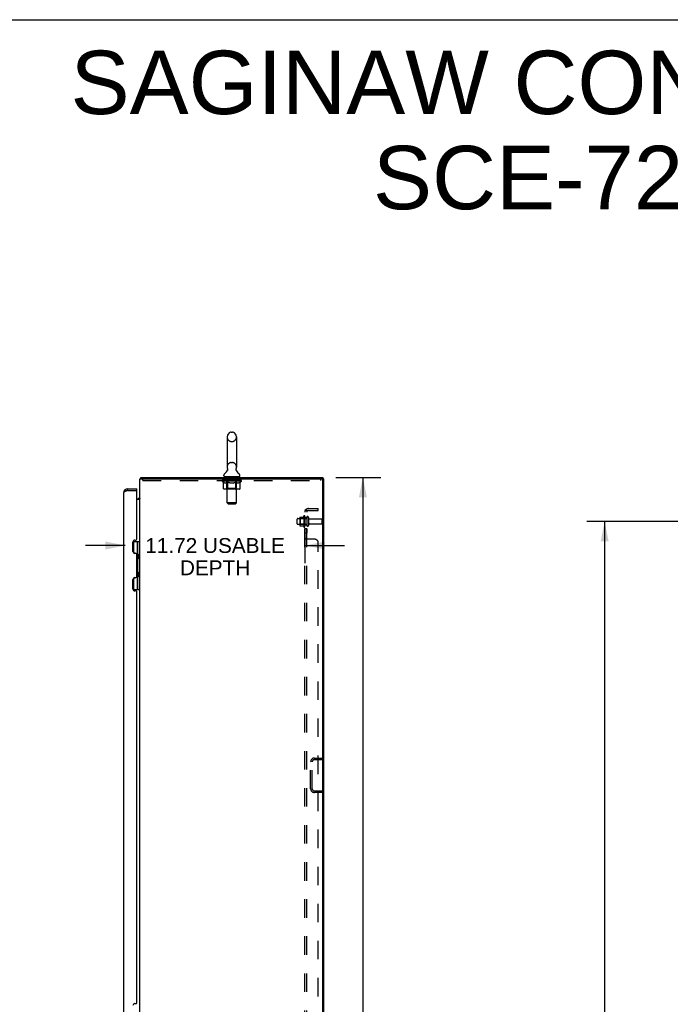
# Model space of a CAD drawing. Header units: inches. Extents: x 0 to 220, y 0 to 142.
# Tile 19 of 21: x 110 to 152, y 78 to 142. Entities that reach past the tile are written whole.
import ezdxf

# ---------------------------------------------------------------- set-up
doc = ezdxf.new("R2010")
doc.units = ezdxf.units.IN
doc.header["$LTSCALE"] = 12.090517
doc.header["$MEASUREMENT"] = 0
doc.linetypes.add('HIDDEN', pattern=[0.2, 0.1, -0.1])
doc.layers.get('0').update_dxf_attribs({"linetype": 'CONTINUOUS'})
for name, color, linetype in [('02___PRT_ALL_AXES', 7, 'CONTINUOUS'), ('DEFAULT_2', 8, 'HIDDEN'), ('DIMENSIONS', 7, 'CONTINUOUS')]:
    doc.layers.add(name, color=color, linetype=linetype)
doc.styles.get("Standard").update_dxf_attribs({"font": 'arial.ttf'})
doc.dimstyles.new('DIMSTYLE_1', dxfattribs={"dimtxt": 0.969828, "dimasz": 1.293103, "dimexe": 0.09, "dimexo": 0.07, "dimgap": 0.0375, "dimtad": 0, "dimtih": 1, "dimtoh": 1, "dimzin": 4, "dimdsep": 46, "dimtxsty": 'Standard', "dimblk": '_FILLED', "dimblk1": '_FILLED', "dimblk2": '_FILLED', "dimcen": 0.09, "dimazin": 1, "dimtfac": 1, "dimtofl": 0, "dimtmove": 0, "dimatfit": 3, "dimldrblk": '_FILLED', "dimfxl": 1, "dimtolj": 1, "dimtzin": 4, "dimarcsym": 0})

# ---------------------------------------------------------------- blocks, each defined once
blk = doc.blocks.new('_FILLED')
at = {"color": 0, "linetype": 'ByBlock'}
blk.add_solid([(0, 0), (-1, 0.2), (-1, -0.2)], dxfattribs=at)
blk = doc.blocks.new('*D2')
at = {"layer": 'DIMENSIONS', "color": 2, "linetype": 'Continuous'}
for p, q in [((155.434, 109.502), (146.917, 109.502)), ((148.081, 109.502), (148.081, 77.347)), ((148.081, 43.252), (148.081, 75.407)), ((155.434, 43.252), (146.917, 43.252))]:
    blk.add_line(p, q, dxfattribs=at)
at = {"layer": 'DIMENSIONS', "color": 2, "linetype": 'Continuous', "xscale": 1.2931034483, "yscale": 1.2931034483, "zscale": 1.2931034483}
for p, rotation in [((148.081, 109.502), 90), ((148.081, 43.252), 270)]:
    blk.add_blockref('_FILLED', p, dxfattribs=dict(at, rotation=rotation))
at = {"layer": 'DIMENSIONS', "color": 2, "linetype": 'Continuous', "insert": (148.081, 76.862), "char_height": 0.9698, "width": 3.38899, "attachment_point": 2, "line_spacing_factor": 0.9}
blk.add_mtext('66.25', dxfattribs=at)
blk = doc.blocks.new('*D16')
at = {"layer": 'DIMENSIONS', "color": 2, "linetype": 'Continuous'}
for p, q in [((130.544, 112.377), (133.471, 112.377)), ((132.307, 112.377), (132.307, 77.347)), ((132.307, 40.377), (132.307, 75.407)), ((130.544, 40.377), (133.471, 40.377))]:
    blk.add_line(p, q, dxfattribs=at)
at = {"layer": 'DIMENSIONS', "color": 2, "linetype": 'Continuous', "xscale": 1.2931034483, "yscale": 1.2931034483, "zscale": 1.2931034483}
for p, rotation in [((132.307, 112.377), 90), ((132.307, 40.377), 270)]:
    blk.add_blockref('_FILLED', p, dxfattribs=dict(at, rotation=rotation))
at = {"layer": 'DIMENSIONS', "color": 2, "linetype": 'Continuous', "insert": (132.307, 76.862), "char_height": 0.9698, "width": 3.38899, "attachment_point": 2, "line_spacing_factor": 0.9}
blk.add_mtext('72.00', dxfattribs=at)
blk = doc.blocks.new('*D21')
at = {"layer": 'DIMENSIONS', "color": 2, "linetype": 'Continuous'}
for p, q in [((128.524, 108.704), (128.524, 106.769)), ((116.803, 107.932), (114.217, 107.932)), ((128.524, 107.932), (131.11, 107.932))]:
    blk.add_line(p, q, dxfattribs=at)
at = {"layer": 'DIMENSIONS', "color": 2, "linetype": 'Continuous', "xscale": 1.2931034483, "yscale": 1.2931034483, "zscale": 1.2931034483}
blk.add_blockref('_FILLED', (116.803, 107.932), dxfattribs=at)
at = {"layer": 'DIMENSIONS', "color": 2, "linetype": 'Continuous', "xscale": 1.2931034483, "yscale": 1.2931034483, "zscale": 1.2931034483, "rotation": 180}
blk.add_blockref('_FILLED', (128.524, 107.932), dxfattribs=at)
at = {"layer": 'DIMENSIONS', "color": 2, "linetype": 'Continuous', "insert": (122.664, 108.417), "char_height": 0.96983, "width": 9.09979, "attachment_point": 2, "line_spacing_factor": 0.9}
blk.add_mtext('11.72 USABLE\\PDEPTH', dxfattribs=at)

msp = doc.modelspace()

# ---------------------------------------------------------------- linework, layer by layer
at = {"color": 7, "linetype": 'Continuous'}
for p, q in [((0, 142.241), (219.828, 142.241)), ((123.447, 115.022), (123.447, 113.047)), ((123.709, 115.322), (123.797, 115.322)), ((124.059, 115.022), (124.059, 113.047)), ((123.23, 112.476), (123.23, 112.515)), ((123.462, 112.828), (123.459, 112.824)), ((124.276, 112.476), (124.276, 112.515)), ((117.804, 112.28), (117.813, 112.273)), ((117.83, 112.377), (117.83, 112.273)), ((117.83, 112.377), (129.701, 112.377)), ((123.253, 112.407), (123.253, 112.377)), ((124.253, 112.407), (123.253, 112.407)), ((124.253, 112.407), (124.253, 112.377)), ((129.701, 112.377), (129.701, 112.273)), ((129.701, 112.273), (129.753, 112.273)), ((116.946, 111.627), (116.946, 111.523)), ((117.553, 111.523), (117.533, 111.523)), ((117.553, 111.523), (117.553, 111.627)), ((117.553, 110.981), (117.61, 110.981)), ((117.311, 108.202), (117.753, 108.202)), ((117.359, 107.436), (117.359, 108.202)), ((117.576, 108.202), (117.576, 107.412)), ((117.714, 108.202), (117.714, 105.052)), ((117.439, 107.424), (117.379, 107.424)), ((117.64, 107.348), (117.576, 107.412)), ((117.624, 107.07), (117.624, 107.364)), ((117.64, 107.348), (117.64, 107.087)), ((117.64, 107.087), (117.576, 107.023)), ((117.576, 107.023), (117.576, 106.231)), ((117.64, 106.167), (117.576, 106.231)), ((117.624, 105.889), (117.624, 106.183)), ((117.64, 105.906), (117.64, 106.167)), ((117.359, 105.052), (117.359, 105.818)), ((117.379, 105.83), (117.439, 105.83)), ((117.64, 105.906), (117.576, 105.842)), ((117.576, 105.842), (117.576, 105.052)), ((117.311, 105.052), (117.753, 105.052))]:
    msp.add_line(p, q, dxfattribs=at)
at = {"color": 3, "linetype": 'Continuous'}
for p, q in [((117.753, 40.481), (117.753, 112.273)), ((117.753, 112.273), (129.701, 112.273)), ((129.701, 40.543), (129.701, 112.21)), ((129.753, 40.481), (129.753, 112.273)), ((116.699, 41.373), (116.699, 111.38)), ((116.946, 111.627), (117.553, 111.627)), ((116.946, 111.523), (117.533, 111.523)), ((117.553, 108.347), (117.553, 111.503)), ((117.753, 110.929), (117.553, 110.929)), ((117.303, 107.542), (117.303, 108.157)), ((117.433, 108.287), (117.493, 108.287)), ((117.493, 107.412), (117.433, 107.412)), ((117.553, 105.901), (117.553, 107.352)), ((117.303, 105.096), (117.303, 105.711)), ((117.433, 105.841), (117.493, 105.841)), ((117.493, 104.966), (117.433, 104.966)), ((117.553, 78.097), (117.553, 104.906)), ((117.433, 78.037), (117.493, 78.037))]:
    msp.add_line(p, q, dxfattribs=at)
at = {"color": 7, "linetype": 'Continuous'}
for points in [[(123.466, 112.94), (123.468, 112.936), (123.469, 112.931), (123.471, 112.926), (123.472, 112.922), (123.473, 112.917), (123.474, 112.912), (123.474, 112.907), (123.475, 112.902), (123.475, 112.897), (123.475, 112.892), (123.475, 112.887), (123.475, 112.882), (123.475, 112.877), (123.474, 112.872), (123.474, 112.867), (123.473, 112.862), (123.472, 112.857), (123.47, 112.852), (123.469, 112.847), (123.467, 112.842), (123.466, 112.838), (123.464, 112.833), (123.462, 112.828)], [(124.047, 112.824), (124.044, 112.828), (124.042, 112.833), (124.04, 112.838), (124.039, 112.842), (124.037, 112.847), (124.036, 112.852), (124.034, 112.857), (124.033, 112.862), (124.032, 112.867), (124.032, 112.872), (124.031, 112.877), (124.031, 112.882), (124.031, 112.887), (124.031, 112.892), (124.031, 112.897), (124.031, 112.902), (124.032, 112.907), (124.032, 112.912), (124.033, 112.917), (124.034, 112.922), (124.035, 112.926), (124.037, 112.931), (124.038, 112.936), (124.04, 112.94)], [(117.804, 112.28), (117.805, 112.282), (117.807, 112.285), (117.808, 112.288), (117.81, 112.292), (117.811, 112.296), (117.813, 112.301), (117.814, 112.306), (117.814, 112.311), (117.815, 112.316), (117.816, 112.321), (117.816, 112.326), (117.817, 112.331), (117.818, 112.341)], [(117.818, 112.341), (117.818, 112.346), (117.819, 112.351), (117.819, 112.355), (117.82, 112.359), (117.82, 112.362), (117.821, 112.365), (117.822, 112.368), (117.823, 112.371), (117.824, 112.373), (117.825, 112.374), (117.826, 112.376), (117.827, 112.376), (117.829, 112.377), (117.83, 112.377)], [(117.724, 111.037), (117.724, 111.037), (117.724, 111.036), (117.724, 111.036), (117.725, 111.035), (117.725, 111.034), (117.726, 111.033), (117.728, 111.032), (117.729, 111.03), (117.731, 111.029), (117.735, 111.026)], [(117.735, 111.026), (117.737, 111.024), (117.739, 111.022), (117.741, 111.02)], [(117.741, 111.02), (117.743, 111.019), (117.745, 111.017), (117.747, 111.015), (117.749, 111.013)], [(117.749, 111.013), (117.75, 111.011), (117.751, 111.009), (117.752, 111.007), (117.753, 111.006), (117.753, 111.004), (117.753, 111.003)]]:
    msp.add_lwpolyline(points, dxfattribs=at)
at = {"color": 3, "linetype": 'Continuous'}
for points in [[(116.867, 111.493), (116.852, 111.487), (116.837, 111.481), (116.823, 111.475), (116.809, 111.469), (116.796, 111.463), (116.783, 111.457), (116.772, 111.452), (116.761, 111.446), (116.75, 111.44), (116.741, 111.434), (116.732, 111.428), (116.725, 111.422), (116.718, 111.416), (116.713, 111.41), (116.708, 111.404), (116.704, 111.398), (116.702, 111.392), (116.7, 111.386), (116.699, 111.38)], [(116.946, 111.523), (116.93, 111.517), (116.914, 111.511), (116.898, 111.505), (116.882, 111.499), (116.867, 111.493)]]:
    msp.add_lwpolyline(points, dxfattribs=at)
at = {"color": 7, "linetype": 'Continuous'}
for centre, radius, start, end in [((123.753, 115.022), 0.306, 105.63034, 180), ((123.709, 115.179), 0.144, 90, 105.63034), ((123.797, 115.179), 0.144, 74.36966, 90), ((123.753, 115.022), 0.306, 0, 74.36966), ((123.374, 112.515), 0.144, 124.66265, 180), ((123.299, 112.476), 0.069, 180, 270), ((122.995, 113.064), 0.523, 304.66237, 336.93176), ((123.753, 113.047), 0.306, 180, 200.48713), ((124.511, 113.064), 0.523, 203.06823, 235.33763), ((123.753, 113.047), 0.306, 339.51287, 360), ((124.207, 112.476), 0.069, 270, 360), ((124.132, 112.515), 0.144, 0, 55.33735), ((117.999, 112.13), 0.246, 142.60593, 144.66952), ((116.946, 111.38), 0.142, 90, 131.36643), ((116.863, 111.237), 0.26, 87.37257, 90), ((117.61, 111.123), 0.142, 270, 360), ((117.639, 107.321), 0.116, 122.84191, 145.61639), ((117.639, 107.114), 0.116, 222.71955, 237.15809), ((117.103, 106.847), 0.472, 0, 17.69199), ((117.103, 106.406), 0.472, 342.30801, 360), ((117.639, 106.139), 0.116, 122.84191, 137.28045), ((117.639, 105.933), 0.116, 214.3844, 237.15809)]:
    msp.add_arc(centre, radius, start, end, dxfattribs=at)
at = {"color": 3, "linetype": 'Continuous'}
for centre, radius, start, end in [((129.638, 112.21), 0.0625, 0, 90), ((116.946, 111.38), 0.246, 90, 180), ((117.533, 111.503), 0.02, 0, 90), ((117.433, 108.157), 0.13, 90, 180), ((117.493, 108.347), 0.06, 270, 359.99985), ((117.433, 107.542), 0.13, 180, 270), ((117.493, 107.352), 0.06, 359.99996, 90), ((117.433, 105.711), 0.13, 90, 180), ((117.493, 105.901), 0.06, 270, 359.99985), ((117.433, 105.096), 0.13, 180, 270), ((117.493, 104.906), 0.06, 359.99996, 90), ((117.433, 77.907), 0.13, 90, 180), ((117.493, 78.097), 0.06, 270, 359.99985)]:
    msp.add_arc(centre, radius, start, end, dxfattribs=at)
at = {"layer": '02___PRT_ALL_AXES', "color": 8, "linetype": 'HIDDEN'}
for p, q in [((123.315, 112.169), (123.315, 112.273)), ((124.19, 112.273), (123.315, 112.273)), ((124.19, 112.169), (123.315, 112.169)), ((124.19, 112.169), (124.19, 112.273)), ((128.054, 109.685), (128.649, 109.685)), ((128.054, 109.319), (128.649, 109.319)), ((128.454, 109.858), (128.454, 109.146)), ((128.524, 109.752), (128.524, 109.836)), ((128.524, 109.752), (128.524, 109.252)), ((128.649, 109.752), (128.524, 109.752)), ((128.524, 109.168), (128.524, 109.252)), ((128.649, 109.252), (128.524, 109.252)), ((128.649, 109.752), (128.649, 109.252)), ((128.817, 109.668), (129.619, 109.668)), ((128.817, 109.336), (129.619, 109.336)), ((128.524, 109.024), (128.524, 108.743)), ((128.649, 109.024), (128.524, 109.024)), ((128.649, 108.743), (128.524, 108.743)), ((128.649, 109.024), (128.649, 108.743))]:
    msp.add_line(p, q, dxfattribs=at)
for centre, radius, start, end in [((128.486, 109.836), 0.0384, 0, 145.55034), ((129.054, 109.502), 0.698, 149.33687, 156.03207), ((129.054, 109.502), 0.698, 203.96793, 210.66313), ((128.486, 109.168), 0.0384, 214.44966, 360)]:
    msp.add_arc(centre, radius, start, end, dxfattribs=at)
at = {"layer": 'DEFAULT_2', "color": 8, "linetype": 'HIDDEN'}
for p, q in [((123.709, 114.722), (123.797, 114.722)), ((123.709, 113.347), (123.797, 113.347)), ((117.94, 112.169), (117.94, 112.273)), ((117.94, 112.169), (129.565, 112.169)), ((123.12, 112.12), (123.12, 112.167)), ((123.219, 112.051), (123.12, 112.12)), ((124.386, 112.12), (123.12, 112.12)), ((123.129, 112.16), (123.129, 112.167)), ((123.138, 112.157), (123.138, 112.16)), ((123.138, 112.157), (124.368, 112.157)), ((123.147, 112.157), (123.147, 112.16)), ((123.148, 112.157), (123.148, 112.16)), ((123.158, 112.16), (123.158, 112.167)), ((123.174, 112.157), (123.174, 112.16)), ((123.176, 112.157), (123.176, 112.16)), ((123.205, 112.16), (123.205, 112.167)), ((123.219, 112.157), (123.219, 112.16)), ((123.219, 111.646), (123.219, 112.051)), ((123.219, 112.051), (123.233, 112.041)), ((123.222, 112.157), (123.222, 112.16)), ((123.426, 112.16), (123.225, 112.16)), ((123.247, 112.033), (123.233, 112.041)), ((123.26, 112.025), (123.247, 112.033)), ((123.274, 112.019), (123.26, 112.025)), ((123.268, 112.16), (123.268, 112.167)), ((123.269, 112.157), (123.269, 112.16)), ((123.27, 112.157), (123.27, 112.16)), ((123.273, 112.157), (123.273, 112.16)), ((123.287, 112.013), (123.274, 112.019)), ((123.28, 112.157), (123.28, 112.16)), ((123.28, 112.157), (123.28, 112.16)), ((123.284, 112.157), (123.284, 112.16)), ((123.287, 112.157), (123.287, 112.161)), ((123.301, 112.009), (123.287, 112.013)), ((123.291, 112.157), (123.291, 112.16)), ((123.404, 112.009), (123.301, 112.009)), ((123.306, 112.157), (123.306, 112.16)), ((123.324, 112.157), (123.324, 112.163)), ((123.324, 112.157), (123.324, 112.16)), ((123.344, 112.157), (123.344, 112.16)), ((123.344, 112.157), (123.344, 112.16)), ((123.346, 112.16), (123.346, 112.167)), ((123.356, 112.157), (123.356, 112.16)), ((123.36, 112.157), (123.36, 112.16)), ((123.369, 112.157), (123.369, 112.16)), ((123.38, 112.157), (123.38, 112.164)), ((123.396, 112.157), (123.396, 112.16)), ((123.399, 112.157), (123.399, 112.16)), ((123.404, 112.009), (123.418, 112.013)), ((123.432, 112.019), (123.418, 112.013)), ((123.426, 112.157), (123.426, 112.16)), ((123.493, 112.16), (123.431, 112.16)), ((123.445, 112.025), (123.431, 112.019)), ((123.436, 112.16), (123.436, 112.167)), ((123.44, 112.407), (123.44, 112.377)), ((123.44, 111.648), (123.44, 112.117)), ((123.443, 112.157), (123.443, 112.16)), ((123.459, 112.033), (123.445, 112.025)), ((123.448, 112.157), (123.448, 112.16)), ((123.453, 110.726), (123.453, 112.372)), ((123.454, 112.157), (123.454, 112.165)), ((123.458, 112.157), (123.458, 112.16)), ((123.473, 112.042), (123.459, 112.033)), ((123.469, 112.157), (123.469, 112.16)), ((123.487, 112.051), (123.472, 112.041)), ((123.487, 111.646), (123.487, 112.051)), ((123.487, 112.051), (123.515, 112.041)), ((123.493, 112.157), (123.493, 112.16)), ((123.568, 112.16), (123.509, 112.16)), ((123.544, 112.033), (123.515, 112.041)), ((123.529, 112.157), (123.529, 112.16)), ((123.536, 112.16), (123.536, 112.167)), ((123.54, 112.157), (123.54, 112.16)), ((123.543, 112.157), (123.543, 112.166)), ((123.572, 112.025), (123.543, 112.033)), ((123.545, 112.157), (123.545, 112.16)), ((123.553, 112.157), (123.553, 112.16)), ((123.568, 112.157), (123.568, 112.16)), ((123.599, 112.019), (123.571, 112.025)), ((123.648, 112.16), (123.594, 112.16)), ((123.627, 112.013), (123.599, 112.019)), ((123.607, 112.157), (123.607, 112.16)), ((123.654, 112.009), (123.626, 112.013)), ((123.639, 112.16), (123.753, 112.167)), ((123.643, 112.16), (123.643, 112.167)), ((123.644, 112.167), (123.643, 112.167)), ((123.644, 112.16), (123.644, 112.167)), ((123.644, 112.157), (123.644, 112.16)), ((123.647, 112.157), (123.647, 112.16)), ((123.648, 112.157), (123.648, 112.16)), ((123.649, 112.157), (123.649, 112.16)), ((123.852, 112.009), (123.654, 112.009)), ((123.732, 112.16), (123.684, 112.16)), ((123.689, 112.157), (123.689, 112.16)), ((123.732, 112.157), (123.732, 112.16)), ((123.75, 112.16), (123.75, 112.16)), ((123.75, 112.157), (123.75, 112.16)), ((123.75, 112.157), (123.75, 112.16)), ((123.753, 112.16), (123.753, 112.167)), ((123.753, 112.167), (123.867, 112.16)), ((123.756, 112.157), (123.756, 112.16)), ((123.756, 112.157), (123.756, 112.16)), ((123.756, 112.16), (123.756, 112.16)), ((123.774, 112.157), (123.774, 112.16)), ((123.774, 112.16), (123.822, 112.16)), ((123.816, 112.157), (123.816, 112.16)), ((123.852, 112.009), (123.88, 112.013)), ((123.857, 112.157), (123.857, 112.16)), ((123.858, 112.157), (123.858, 112.16)), ((123.858, 112.16), (123.912, 112.16)), ((123.859, 112.157), (123.859, 112.16)), ((123.862, 112.16), (123.862, 112.167)), ((123.862, 112.167), (123.863, 112.167)), ((123.862, 112.157), (123.862, 112.16)), ((123.863, 112.16), (123.863, 112.167)), ((123.908, 112.019), (123.88, 112.013)), ((123.899, 112.157), (123.899, 112.16)), ((123.936, 112.026), (123.908, 112.019)), ((123.964, 112.033), (123.936, 112.025)), ((123.938, 112.157), (123.938, 112.16)), ((123.938, 112.16), (123.997, 112.16)), ((123.953, 112.157), (123.953, 112.16)), ((123.961, 112.157), (123.961, 112.16)), ((123.963, 112.157), (123.963, 112.166)), ((123.993, 112.042), (123.964, 112.033)), ((123.966, 112.157), (123.966, 112.16)), ((123.97, 112.16), (123.97, 112.167)), ((123.977, 112.157), (123.977, 112.16)), ((124.022, 112.052), (123.993, 112.042)), ((124.013, 112.157), (124.013, 112.16)), ((124.013, 112.16), (124.075, 112.16)), ((124.022, 111.646), (124.022, 112.052)), ((124.022, 112.052), (124.037, 112.042)), ((124.037, 112.157), (124.037, 112.16)), ((124.051, 112.033), (124.037, 112.042)), ((124.048, 112.157), (124.048, 112.16)), ((124.066, 112.025), (124.051, 112.033)), ((124.052, 112.157), (124.052, 112.165)), ((124.053, 110.726), (124.053, 112.372)), ((124.058, 112.157), (124.058, 112.16)), ((124.063, 112.157), (124.063, 112.16)), ((124.065, 112.407), (124.065, 112.377)), ((124.066, 111.648), (124.066, 112.117)), ((124.08, 112.019), (124.066, 112.025)), ((124.07, 112.16), (124.07, 112.167)), ((124.08, 112.157), (124.08, 112.16)), ((124.08, 112.16), (124.386, 112.16)), ((124.094, 112.013), (124.08, 112.019)), ((124.108, 112.009), (124.094, 112.013)), ((124.107, 112.157), (124.107, 112.16)), ((124.202, 112.009), (124.108, 112.009)), ((124.11, 112.157), (124.11, 112.16)), ((124.126, 112.157), (124.126, 112.164)), ((124.137, 112.157), (124.137, 112.16)), ((124.146, 112.157), (124.146, 112.16)), ((124.15, 112.157), (124.15, 112.16)), ((124.16, 112.16), (124.16, 112.167)), ((124.161, 112.157), (124.161, 112.16)), ((124.162, 112.157), (124.162, 112.16)), ((124.182, 112.157), (124.182, 112.163)), ((124.182, 112.157), (124.182, 112.16)), ((124.2, 112.157), (124.2, 112.16)), ((124.202, 112.009), (124.217, 112.013)), ((124.215, 112.157), (124.215, 112.16)), ((124.231, 112.019), (124.216, 112.013)), ((124.219, 112.157), (124.219, 112.161)), ((124.222, 112.157), (124.222, 112.16)), ((124.226, 112.157), (124.226, 112.16)), ((124.226, 112.157), (124.226, 112.16)), ((124.245, 112.026), (124.231, 112.019)), ((124.233, 112.157), (124.233, 112.16)), ((124.236, 112.157), (124.236, 112.16)), ((124.237, 112.157), (124.237, 112.16)), ((124.238, 112.16), (124.238, 112.167)), ((124.26, 112.033), (124.245, 112.025)), ((124.275, 112.042), (124.26, 112.033)), ((124.265, 112.163), (124.385, 112.165)), ((124.265, 112.16), (124.265, 112.163)), ((124.289, 112.052), (124.274, 112.042)), ((124.284, 112.157), (124.284, 112.16)), ((124.287, 112.157), (124.287, 112.16)), ((124.289, 112.052), (124.386, 112.12)), ((124.289, 111.646), (124.289, 112.052)), ((124.301, 112.16), (124.301, 112.167)), ((124.33, 112.157), (124.33, 112.16)), ((124.332, 112.157), (124.332, 112.16)), ((124.348, 112.16), (124.348, 112.167)), ((124.358, 112.157), (124.358, 112.16)), ((124.359, 112.157), (124.359, 112.16)), ((124.368, 112.157), (124.368, 112.16)), ((124.377, 112.16), (124.377, 112.167)), ((124.385, 112.16), (124.385, 112.165)), ((124.386, 112.12), (124.386, 112.16)), ((129.565, 112.169), (129.565, 112.273)), ((124.247, 111.608), (123.262, 111.608)), ((123.44, 111.648), (123.4, 111.608)), ((124.066, 111.648), (123.44, 111.648)), ((123.498, 111.613), (123.496, 111.615)), ((123.503, 111.61), (123.5, 111.611)), ((123.505, 111.609), (123.503, 111.61)), ((123.508, 111.608), (123.505, 111.609)), ((124.066, 111.648), (124.106, 111.608)), ((123.522, 110.657), (123.453, 110.726)), ((124.053, 110.726), (123.453, 110.726)), ((123.522, 110.657), (123.984, 110.657)), ((123.984, 110.657), (124.053, 110.726)), ((128.524, 42.533), (128.524, 110.221)), ((128.649, 110.221), (128.524, 110.221)), ((128.578, 110.259), (128.674, 110.18)), ((128.649, 42.533), (128.649, 110.221)), ((128.761, 110.346), (129.399, 110.346)), ((128.761, 110.221), (129.399, 110.221)), ((129.399, 110.221), (129.399, 110.346)), ((128.024, 109.349), (128.024, 109.655)), ((128.188, 109.757), (128.188, 109.246)), ((128.208, 109.685), (128.188, 109.705)), ((128.208, 109.318), (128.188, 109.298)), ((128.199, 109.779), (128.426, 109.779)), ((128.199, 109.224), (128.426, 109.224)), ((128.208, 109.685), (128.208, 109.318)), ((128.504, 109.685), (128.208, 109.685)), ((128.504, 109.318), (128.208, 109.318)), ((128.504, 109.685), (128.524, 109.705)), ((128.504, 109.685), (128.504, 109.318)), ((128.504, 109.318), (128.524, 109.298)), ((128.755, 109.766), (128.755, 109.237)), ((129.649, 109.366), (129.649, 109.638)), ((128.649, 108.381), (128.524, 108.381)), ((129.149, 108.346), (128.578, 108.346)), ((129.399, 44.658), (129.399, 108.096)), ((128.899, 92.061), (128.899, 93.818)), ((129.003, 92.061), (129.003, 93.818)), ((129.145, 94.064), (129.649, 94.064)), ((129.145, 93.96), (129.649, 93.96)), ((129.649, 94.064), (129.649, 93.96)), ((129.145, 91.918), (129.649, 91.918)), ((129.649, 91.814), (129.649, 91.918)), ((129.649, 91.814), (129.145, 91.814))]:
    msp.add_line(p, q, dxfattribs=at)
for points in [[(123.262, 111.608), (123.257, 111.609), (123.252, 111.61), (123.247, 111.611), (123.242, 111.613), (123.237, 111.615), (123.233, 111.618), (123.229, 111.622), (123.226, 111.626), (123.223, 111.63), (123.221, 111.635), (123.219, 111.64), (123.219, 111.646)], [(123.487, 111.635), (123.487, 111.64), (123.487, 111.646)], [(123.489, 111.63), (123.487, 111.635), (123.487, 111.64), (123.487, 111.646)], [(123.5, 111.611), (123.498, 111.613), (123.496, 111.615), (123.494, 111.618), (123.492, 111.622), (123.49, 111.626), (123.489, 111.63)], [(123.494, 111.618), (123.492, 111.622), (123.49, 111.626)], [(124, 111.608), (124.003, 111.609), (124.006, 111.61), (124.008, 111.611), (124.01, 111.613), (124.013, 111.615), (124.015, 111.618), (124.017, 111.622), (124.019, 111.626), (124.02, 111.63), (124.021, 111.635), (124.022, 111.64), (124.022, 111.646)], [(124.247, 111.608), (124.252, 111.609), (124.257, 111.61), (124.262, 111.611), (124.267, 111.613), (124.271, 111.615), (124.276, 111.618), (124.28, 111.622), (124.283, 111.626), (124.286, 111.63), (124.288, 111.635), (124.289, 111.64), (124.289, 111.646)], [(128.547, 110.241), (128.543, 110.239), (128.54, 110.238), (128.537, 110.236), (128.534, 110.235), (128.532, 110.233), (128.529, 110.231), (128.527, 110.229), (128.526, 110.227), (128.525, 110.225), (128.524, 110.224), (128.524, 110.222), (128.524, 110.221)], [(128.578, 110.259), (128.576, 110.257), (128.574, 110.255), (128.571, 110.253), (128.568, 110.251), (128.564, 110.249), (128.561, 110.247), (128.557, 110.245), (128.554, 110.244), (128.547, 110.241)], [(128.593, 110.221), (128.592, 110.221), (128.591, 110.221), (128.591, 110.221), (128.59, 110.221), (128.59, 110.221), (128.59, 110.221), (128.589, 110.221), (128.589, 110.221)], [(128.589, 110.221), (128.589, 110.221), (128.589, 110.221), (128.589, 110.221), (128.59, 110.221), (128.59, 110.221), (128.59, 110.221), (128.591, 110.22), (128.591, 110.22), (128.592, 110.22), (128.593, 110.22), (128.593, 110.22), (128.594, 110.22), (128.595, 110.22), (128.595, 110.22), (128.596, 110.22), (128.597, 110.219), (128.598, 110.219), (128.598, 110.219), (128.599, 110.219), (128.6, 110.219), (128.601, 110.219), (128.601, 110.218), (128.602, 110.218), (128.603, 110.218), (128.604, 110.218), (128.605, 110.218), (128.605, 110.217), (128.606, 110.217), (128.607, 110.217), (128.608, 110.217), (128.609, 110.216), (128.61, 110.216), (128.611, 110.216), (128.611, 110.216), (128.612, 110.215), (128.613, 110.215), (128.614, 110.215), (128.615, 110.215), (128.616, 110.214), (128.617, 110.214), (128.618, 110.214), (128.619, 110.213), (128.62, 110.213), (128.621, 110.213), (128.622, 110.212), (128.623, 110.212), (128.624, 110.212), (128.625, 110.211), (128.626, 110.211), (128.627, 110.21), (128.628, 110.21), (128.629, 110.209), (128.63, 110.209), (128.631, 110.209), (128.632, 110.208), (128.633, 110.208), (128.634, 110.207), (128.635, 110.207), (128.636, 110.207), (128.637, 110.206), (128.638, 110.206), (128.639, 110.205), (128.639, 110.205), (128.64, 110.205), (128.641, 110.204), (128.642, 110.204), (128.643, 110.203), (128.643, 110.203), (128.644, 110.203), (128.645, 110.202), (128.646, 110.202), (128.646, 110.201), (128.647, 110.201), (128.648, 110.201), (128.649, 110.2), (128.649, 110.2), (128.65, 110.2), (128.65, 110.199), (128.651, 110.199), (128.652, 110.198), (128.652, 110.198), (128.652, 110.198), (128.653, 110.198), (128.653, 110.198)], [(128.663, 110.197), (128.662, 110.199), (128.66, 110.201), (128.658, 110.203), (128.656, 110.206), (128.654, 110.208), (128.652, 110.211), (128.651, 110.213), (128.65, 110.215), (128.65, 110.217), (128.649, 110.219), (128.649, 110.221)], [(128.653, 110.198), (128.653, 110.198), (128.653, 110.198), (128.653, 110.198), (128.653, 110.198), (128.653, 110.198), (128.652, 110.198), (128.652, 110.198), (128.652, 110.199), (128.651, 110.199), (128.651, 110.199), (128.65, 110.2), (128.65, 110.2), (128.649, 110.2)], [(128.674, 110.18), (128.675, 110.18), (128.675, 110.181), (128.675, 110.182), (128.675, 110.183), (128.674, 110.184), (128.674, 110.185), (128.673, 110.187), (128.671, 110.188), (128.67, 110.19), (128.669, 110.191), (128.667, 110.193), (128.663, 110.197)], [(128.524, 108.378), (128.524, 108.38), (128.524, 108.381)], [(128.537, 108.366), (128.534, 108.367), (128.532, 108.369), (128.529, 108.371), (128.527, 108.373), (128.526, 108.375), (128.525, 108.376), (128.524, 108.378), (128.524, 108.38), (128.524, 108.381)], [(128.543, 108.363), (128.54, 108.364), (128.537, 108.366), (128.534, 108.367), (128.532, 108.369), (128.529, 108.371), (128.527, 108.373)], [(128.557, 108.357), (128.55, 108.36), (128.547, 108.361), (128.543, 108.363)], [(128.578, 108.346), (128.576, 108.347), (128.574, 108.349), (128.571, 108.35), (128.568, 108.352), (128.564, 108.353), (128.561, 108.355), (128.557, 108.357)], [(128.578, 108.346), (128.576, 108.347), (128.574, 108.349), (128.571, 108.35), (128.568, 108.352), (128.564, 108.353)], [(128.66, 108.368), (128.658, 108.369), (128.656, 108.371), (128.654, 108.372), (128.652, 108.374), (128.651, 108.375), (128.65, 108.377), (128.65, 108.378), (128.649, 108.379), (128.649, 108.381)], [(128.658, 108.369), (128.656, 108.371), (128.654, 108.372), (128.652, 108.374), (128.651, 108.375), (128.65, 108.377), (128.65, 108.378), (128.649, 108.379), (128.649, 108.381)], [(128.667, 108.363), (128.665, 108.364), (128.663, 108.365), (128.66, 108.368)], [(128.674, 108.346), (128.675, 108.347), (128.675, 108.349), (128.675, 108.351), (128.675, 108.352), (128.674, 108.354), (128.674, 108.355), (128.673, 108.357), (128.671, 108.358), (128.67, 108.36), (128.669, 108.361), (128.667, 108.363), (128.665, 108.364)], [(128.674, 108.355), (128.673, 108.357), (128.671, 108.358), (128.67, 108.36), (128.669, 108.361)], [(128.674, 108.346), (128.675, 108.347), (128.675, 108.349), (128.675, 108.351), (128.675, 108.352)]]:
    msp.add_lwpolyline(points, dxfattribs=at)
for centre, radius, start, end in [((123.753, 115.022), 0.306, 180, 254.36966), ((123.753, 115.022), 0.306, 285.63034, 360), ((123.709, 114.866), 0.144, 254.36966, 270), ((123.797, 114.866), 0.144, 270, 285.63034), ((123.753, 113.047), 0.306, 105.63034, 180), ((123.709, 113.204), 0.144, 90, 105.63034), ((123.797, 113.204), 0.144, 74.36966, 90), ((123.753, 113.047), 0.306, 0, 74.36966), ((123.4, 112.117), 0.0398, 0, 89.99999), ((123.418, 112.372), 0.0345, 0, 90), ((124.087, 112.372), 0.0345, 90, 180), ((124.106, 112.117), 0.0398, 90.00001, 180), ((128.761, 110.109), 0.237, 90, 180), ((128.761, 110.109), 0.112, 90, 180), ((128.054, 109.655), 0.03, 90, 180.00001), ((128.054, 109.349), 0.03, 179.99999, 270), ((128.329, 109.757), 0.141, 174.79195, 180), ((128.329, 109.246), 0.141, 180, 185.20805), ((128.199, 109.769), 0.01, 90, 174.80617), ((128.199, 109.234), 0.01, 185.19383, 270), ((128.407, 109.789), 0.01, 270, 336.03207), ((128.407, 109.214), 0.01, 23.96793, 90), ((128.702, 109.766), 0.053, 0, 180), ((128.702, 109.237), 0.053, 180, 360), ((128.817, 109.73), 0.0625, 180, 270), ((128.817, 109.273), 0.0625, 90, 180), ((129.619, 109.638), 0.03, 360, 90), ((129.619, 109.366), 0.03, 270, 0), ((129.149, 108.096), 0.25, 0, 90), ((129.145, 93.818), 0.246, 90, 180), ((129.145, 93.818), 0.142, 90, 180), ((129.145, 92.061), 0.246, 180, 270), ((129.145, 92.061), 0.142, 180, 270)]:
    msp.add_arc(centre, radius, start, end, dxfattribs=at)
for centre, major_axis, ratio, start_param, end_param in [((123.753, 112.167), (0.633, 0.007), 0.05963, 2.96643, 3.140963), ((123.1, 112.155), (0.198, 0), 0.060556, 0.430652, 1.470503), ((123.753, 112.167), (0.633, 0), 0.060556, 3.141593, 3.316126), ((123.1, 112.148), (0.198, 0.002), 0.05963, 1.376596, 1.469874), ((123.753, 112.167), (0.633, 0.013), 0.05688, 2.791345, 2.965878), ((123.144, 112.155), (0.198, -0.002), 0.05963, 0.605815, 1.645666), ((123.076, 112.155), (0.198, 0.002), 0.05963, 0.25549, 1.295341), ((123.753, 112.167), (0.633, -0.007), 0.05963, -2.96643, -2.791898), ((123.144, 112.148), (0.198, 0), 0.060556, 1.551758, 1.645036), ((123.076, 112.148), (0.198, 0.004), 0.05688, 1.20151, 1.294789), ((123.145, 112.15), (0.164, 0.002), 0.05963, 1.065228, 1.614276), ((123.126, 112.15), (0.164, 0.003), 0.05688, 0.890143, 1.43919), ((123.183, 112.15), (0.164, 0), 0.060556, 1.240391, 1.789438), ((123.753, 112.167), (0.633, 0.019), 0.052395, 2.616403, 2.790936), ((123.207, 112.155), (0.198, -0.004), 0.05688, 0.7809, 1.820751), ((123.072, 112.155), (0.198, 0.004), 0.05688, 0.080405, 1.120256), ((123.753, 112.167), (0.633, -0.013), 0.05688, -2.791345, -2.616812), ((123.207, 112.148), (0.198, -0.002), 0.05963, 1.72692, 1.820198), ((123.072, 112.148), (0.198, 0.006), 0.052395, 1.026568, 1.119847), ((123.125, 112.15), (0.164, 0.005), 0.052395, 0.715201, 1.264248), ((123.239, 112.15), (0.164, -0.002), 0.05963, 1.415553, 1.9646), ((123.753, 112.167), (0.633, 0.025), 0.046319, 2.441654, 2.616187), ((123.286, 112.155), (0.198, -0.006), 0.052395, 0.955842, 1.995693), ((123.089, 112.155), (0.198, 0.006), 0.052395, -0.094537, 0.945314), ((123.753, 112.167), (0.633, -0.019), 0.052395, -2.616403, -2.44187), ((123.286, 112.148), (0.198, -0.004), 0.05688, 1.902006, 1.995284), ((123.089, 112.148), (0.198, 0.008), 0.046319, 0.851819, 0.945098), ((123.143, 112.15), (0.164, 0.006), 0.046319, 0.540452, 1.089499), ((123.31, 112.15), (0.164, -0.003), 0.05688, 1.590638, 2.139686), ((123.753, 112.167), (0.633, 0.029), 0.038841, 2.267123, 2.441656), ((123.379, 112.155), (0.198, -0.008), 0.046319, 1.130591, 2.170442), ((123.126, 112.155), (0.198, 0.008), 0.046319, -0.269286, 0.770565), ((123.753, 112.167), (0.633, -0.025), 0.046319, -2.441654, -2.267121), ((123.379, 112.148), (0.198, -0.006), 0.052395, 2.076947, 2.170226), ((123.126, 112.148), (0.198, 0.009), 0.038841, 0.677289, 0.770567), ((123.18, 112.15), (0.164, 0.008), 0.038841, 0.365921, 0.914969), ((123.395, 112.15), (0.164, -0.005), 0.052395, 1.76558, 2.314627), ((123.484, 112.155), (0.198, -0.009), 0.038841, 1.305122, 2.344973), ((123.753, 112.167), (0.633, 0.033), 0.030195, 2.09281, 2.267343), ((123.182, 112.155), (0.198, 0.009), 0.038841, -0.443817, 0.596034), ((123.753, 112.167), (0.633, -0.029), 0.038841, -2.267123, -2.092591), ((123.484, 112.148), (0.198, -0.008), 0.046319, 2.251696, 2.344975), ((123.182, 112.148), (0.198, 0.01), 0.030195, 0.502975, 0.596254), ((123.235, 112.15), (0.164, 0.009), 0.030195, 0.191608, 0.740655), ((123.49, 112.15), (0.164, -0.006), 0.046319, 1.940329, 2.489376), ((123.256, 112.155), (0.198, 0.01), 0.030195, -0.61813, 0.421721), ((123.597, 112.155), (0.198, -0.01), 0.030195, 1.479435, 2.519286), ((123.753, 112.167), (0.633, 0.036), 0.020645, 1.918687, 2.09322), ((123.753, 112.167), (0.633, -0.033), 0.030195, -2.09281, -1.918277), ((123.597, 112.148), (0.198, -0.009), 0.038841, 2.426227, 2.519505), ((123.256, 112.148), (0.198, 0.011), 0.020645, 0.328852, 0.422131), ((123.305, 112.15), (0.164, 0.009), 0.020645, 0.017485, 0.566532), ((123.594, 112.15), (0.164, -0.008), 0.038841, 2.11486, 2.663907), ((123.344, 112.155), (0.198, 0.011), 0.020645, -0.792253, 0.247598), ((123.715, 112.155), (0.198, -0.011), 0.020645, 1.653558, 2.693409), ((123.753, 112.167), (0.633, 0.038), 0.010478, 1.744704, 1.919237), ((123.753, 112.167), (0.633, -0.036), 0.020645, -1.918687, -1.744154), ((123.715, 112.148), (0.198, -0.01), 0.030195, 2.60054, 2.693819), ((123.344, 112.148), (0.198, 0.012), 0.010478, 0.154869, 0.248148), ((123.388, 112.15), (0.164, 0.01), 0.010478, 6.126688, 6.675735), ((123.702, 112.15), (0.164, -0.009), 0.030195, 2.289173, 2.83822), ((123.445, 112.155), (0.198, 0.012), 0.010478, -0.966236, -0.000846), ((123.834, 112.155), (0.198, -0.012), 0.010478, 1.827541, 2.867392), ((123.753, 112.167), (0.633, -0.038), 0.010478, -1.744704, -1.570171), ((123.834, 112.148), (0.198, -0.011), 0.020645, 2.774664, 2.867942), ((123.812, 112.15), (0.164, -0.009), 0.020645, 2.463296, 3.012344), ((123.672, 112.155), (0.198, 0.012), 0.010478, 0.274201, 1.314052), ((123.586, 112.15), (0.164, 0.01), 0.010478, -0.000483, 0.504314), ((123.556, 112.148), (0.198, 0.012), 0.010478, 0.099668, 0.192946), ((123.753, 112.167), (0.633, 0.038), 0.010478, -1.571421, -1.396888), ((123.95, 112.148), (0.198, -0.012), 0.010478, 2.948646, 3.041925), ((123.92, 112.15), (0.164, -0.01), 0.010478, 2.637279, 3.142076), ((123.791, 112.155), (0.198, 0.011), 0.020645, 0.448184, 1.488034), ((123.694, 112.15), (0.164, 0.009), 0.020645, 0.129249, 0.678296), ((123.672, 112.148), (0.198, 0.011), 0.020645, 0.273651, 0.366929), ((124.061, 112.155), (0.198, -0.012), 0.010478, -3.140747, -2.175357), ((123.753, 112.167), (0.633, 0.036), 0.020645, -1.397439, -1.222906), ((123.753, 112.167), (0.633, -0.038), 0.010478, 1.222355, 1.396888), ((123.909, 112.155), (0.198, 0.01), 0.030195, 0.622307, 1.662158), ((123.804, 112.15), (0.164, 0.009), 0.030195, 0.303372, 0.852419), ((124.118, 112.15), (0.164, -0.01), 0.010478, 2.749043, 3.29809), ((124.162, 112.155), (0.198, -0.011), 0.020645, 2.893995, 3.933846), ((123.791, 112.148), (0.198, 0.01), 0.030195, 0.447774, 0.541052), ((124.162, 112.148), (0.198, -0.012), 0.010478, 2.893445, 2.986723), ((124.022, 112.155), (0.198, 0.009), 0.038841, 0.79662, 1.836471), ((123.753, 112.167), (0.633, 0.033), 0.030195, -1.223315, -1.048783), ((123.753, 112.167), (0.633, -0.036), 0.020645, 1.048373, 1.222906), ((123.912, 112.15), (0.164, 0.008), 0.038841, 0.477686, 1.026733), ((124.201, 112.15), (0.164, -0.009), 0.020645, 2.57506, 3.124108), ((124.25, 112.155), (0.198, -0.01), 0.030195, 2.719872, 3.759723), ((124.127, 112.155), (0.198, 0.008), 0.046319, 0.971151, 2.011002), ((123.909, 112.148), (0.198, 0.009), 0.038841, 0.622087, 0.715366), ((124.25, 112.148), (0.198, -0.011), 0.020645, 2.719462, 2.812741), ((123.753, 112.167), (0.633, 0.029), 0.038841, -1.049002, -0.874469), ((123.753, 112.167), (0.633, -0.033), 0.030195, 0.87425, 1.048783), ((124.016, 112.15), (0.164, 0.006), 0.046319, 0.652216, 1.201263), ((124.22, 112.155), (0.198, 0.006), 0.052395, 1.1459, 2.185751), ((124.271, 112.15), (0.164, -0.009), 0.030195, 2.400937, 2.949985), ((124.324, 112.155), (0.198, -0.009), 0.038841, 2.545558, 3.585409), ((124.111, 112.15), (0.164, 0.005), 0.052395, 0.826965, 1.376012), ((124.022, 112.148), (0.198, 0.008), 0.046319, 0.796618, 0.889896), ((124.324, 112.148), (0.198, -0.01), 0.030195, 2.545339, 2.638617), ((124.299, 112.155), (0.198, 0.004), 0.05688, 1.320842, 2.360692), ((123.753, 112.167), (0.633, 0.025), 0.046319, -0.874471, -0.699939), ((123.753, 112.167), (0.633, -0.029), 0.038841, 0.699936, 0.874469), ((124.38, 112.155), (0.198, -0.008), 0.046319, 2.371028, 3.410879), ((124.326, 112.15), (0.164, -0.008), 0.038841, 2.226624, 2.775671), ((124.362, 112.155), (0.198, 0.002), 0.05963, 1.495927, 2.535778), ((124.196, 112.15), (0.164, 0.003), 0.05688, 1.001907, 1.550954), ((124.417, 112.155), (0.198, -0.006), 0.052395, 2.196279, 3.23613), ((124.363, 112.15), (0.164, -0.006), 0.046319, 2.052093, 2.601141), ((124.127, 112.148), (0.198, 0.006), 0.052395, 0.971367, 1.064645), ((124.406, 112.155), (0.198, 0), 0.060556, 2.364024, 2.71094), ((124.38, 112.148), (0.198, -0.009), 0.038841, 2.371026, 2.464304), ((124.434, 112.155), (0.198, -0.004), 0.05688, 2.021337, 3.061188), ((123.753, 112.167), (0.633, 0.019), 0.052395, -0.699723, -0.52519), ((123.753, 112.167), (0.633, -0.025), 0.046319, 0.525406, 0.699939), ((124.43, 112.155), (0.198, -0.002), 0.05963, 1.846251, 2.886102), ((124.267, 112.15), (0.164, 0.002), 0.05963, 1.176993, 1.72604), ((124.381, 112.15), (0.164, -0.005), 0.052395, 1.877344, 2.426392), ((124.323, 112.15), (0.164, 0), 0.060556, 1.352155, 1.901202), ((124.38, 112.15), (0.164, -0.003), 0.05688, 1.702402, 2.25145), ((124.361, 112.15), (0.164, -0.002), 0.05963, 1.527317, 2.076364), ((124.22, 112.148), (0.198, 0.004), 0.05688, 1.146309, 1.239587), ((124.417, 112.148), (0.198, -0.008), 0.046319, 2.196495, 2.289773), ((123.753, 112.167), (0.633, 0.013), 0.05688, -0.524781, -0.350248), ((123.753, 112.167), (0.633, -0.019), 0.052395, 0.350657, 0.52519), ((124.406, 112.148), (0.198, -0.002), 0.05963, 1.764997, 1.971333), ((124.299, 112.148), (0.198, 0.002), 0.05963, 1.321394, 1.414673), ((124.434, 112.148), (0.198, -0.006), 0.052395, 2.021746, 2.115024), ((123.753, 112.167), (0.633, 0.007), 0.05963, -0.349695, -0.175162), ((123.753, 112.167), (0.633, -0.013), 0.05688, 0.175715, 0.350248), ((124.362, 112.148), (0.198, 0), 0.060556, 1.496556, 1.589835), ((124.43, 112.148), (0.198, -0.004), 0.05688, 1.846804, 1.940083), ((123.753, 112.167), (0.633, -0.007), 0.05963, 6.27665, 6.458348), ((123.753, 112.167), (0.633, 0), 0.060556, -0.174533, -0.058352)]:
    msp.add_ellipse(centre, major_axis=major_axis, ratio=ratio, start_param=start_param, end_param=end_param, dxfattribs=at)

# ---------------------------------------------------------------- texts
at = {"layer": 'DIMENSIONS', "color": 2, "linetype": 'Continuous', "insert": (165.577, 140.219), "char_height": 4.13793, "width": 104.50968, "attachment_point": 2, "line_spacing_factor": 0.9}
msp.add_mtext('SAGINAW CONTROL & ENGINEERING\\PSCE-72EL6012SS6LPPL', dxfattribs=at)

# ---------------------------------------------------------------- dimensions: what is measured, and where the dimension line sits
at = {"layer": 'DIMENSIONS', "color": 2, "linetype": 'Continuous'}
for base, p1, p2, angle, picture, middle in [((132.307, 40.377), (130.474, 112.377), (130.474, 40.377), 270, '*D16', (132.307, 76.371)), ((148.081, 109.502), (155.504, 43.252), (155.504, 109.502), 90, '*D2', (148.077, 76.371))]:
    dim = msp.add_linear_dim(base=base, p1=p1, p2=p2, angle=angle, dimstyle='DIMSTYLE_1', dxfattribs=at)
    dim.commit()
    dim.dimension.update_dxf_attribs({"geometry": picture, "text_midpoint": middle, "dimtype": 160})
dim = msp.add_linear_dim(base=(116.803, 107.932), p1=(128.524, 106.699), p2=(116.803, 111.523), angle=180, text='<> USABLE\\PDEPTH', dimstyle='DIMSTYLE_1', dxfattribs=at)
dim.commit()
dim.dimension.update_dxf_attribs({"geometry": '*D21', "text_midpoint": (122.664, 107.205), "dimtype": 160})

doc.saveas('drawing.dxf')
